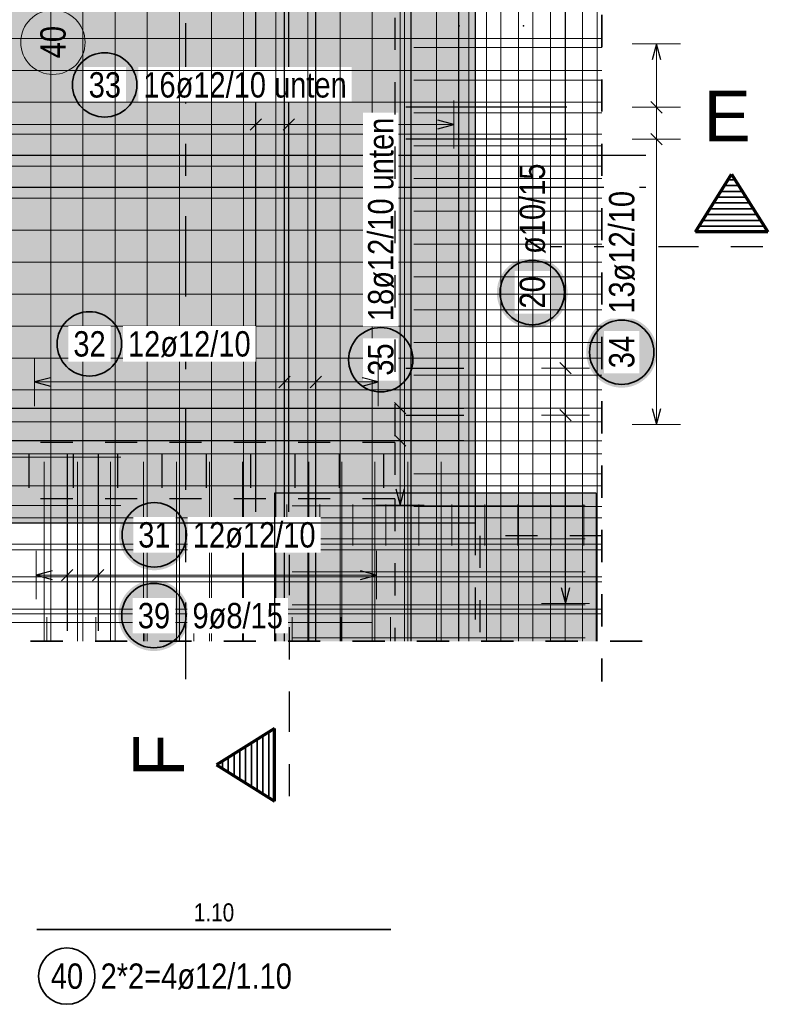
# Model space of a CAD drawing. Header units: millimetres. Extents: x -2.7 to 34.1, y -3.5 to 21.
# Tile 54 of 62: x 17.6 to 20, y 5.9 to 9. Entities that reach past the tile are written whole.
import ezdxf

# ---------------------------------------------------------------- set-up
doc = ezdxf.new("R2010")
doc.units = ezdxf.units.MM
for name, pattern in [('DASHDOT', [1, 0.5, -0.25, 0, -0.25]), ('DASHDOTX2', [2, 1, -0.5, 0, -0.5]), ('HIDDEN', [0.375, 0.25, -0.125])]:
    doc.linetypes.add(name, pattern=pattern)
doc.layers.add('Nplo Bewehrung', color=7, linetype='Continuous', lineweight=20)
doc.layers.add('Schnittlinien', color=7, linetype='Continuous', lineweight=20)
doc.styles.add('Arial', font='arial.ttf')
doc.styles.add('Arial Narrow', font='ARIALN.TTF')

msp = doc.modelspace()

# ---------------------------------------------------------------- hatches: boundary and pattern name
at = {"lineweight": 25, "true_color": 0xcef2bf}
msp.add_hatch(color=254, dxfattribs=at).paths.add_polyline_path([(19.025822, 9.249707), (19.025822, 7.429707), (17.355821, 7.429707), (17.355821, 9.249707)])
at = {"lineweight": 25, "true_color": 0xffffff}
for points in [[(17.984774, 8.791337), (17.984707, 8.795176), (17.984506, 8.79901), (17.984172, 8.802835), (17.983704, 8.806646), (17.983103, 8.810438), (17.982371, 8.814207), (17.981507, 8.817949), (17.980513, 8.821657), (17.979391, 8.825329), (17.978141, 8.828959), (17.976765, 8.832544), (17.975264, 8.836078), (17.973642, 8.839558), (17.971899, 8.842979), (17.970037, 8.846337), (17.96806, 8.849628), (17.965969, 8.852848), (17.963766, 8.855994), (17.961456, 8.85906), (17.959039, 8.862044), (17.95652, 8.864942), (17.953902, 8.86775), (17.951187, 8.870465), (17.948379, 8.873083), (17.945481, 8.875602), (17.942497, 8.878018), (17.939431, 8.880329), (17.936286, 8.882531), (17.933066, 8.884622), (17.929774, 8.8866), (17.926416, 8.888461), (17.922995, 8.890205), (17.919515, 8.891827), (17.915981, 8.893327), (17.912397, 8.894703), (17.908766, 8.895953), (17.905095, 8.897076), (17.901386, 8.89807), (17.897645, 8.898933), (17.893876, 8.899666), (17.890083, 8.900267), (17.886273, 8.900735), (17.882448, 8.901069), (17.878613, 8.90127), (17.874774, 8.901337), (17.870935, 8.90127), (17.867101, 8.901069), (17.863276, 8.900735), (17.859465, 8.900267), (17.855673, 8.899666), (17.851904, 8.898933), (17.848163, 8.89807), (17.844454, 8.897076), (17.840783, 8.895953), (17.837152, 8.894703), (17.833568, 8.893327), (17.830033, 8.891827), (17.826554, 8.890205), (17.823133, 8.888461), (17.819774, 8.8866), (17.816483, 8.884622), (17.813263, 8.882531), (17.810118, 8.880329), (17.807052, 8.878018), (17.804068, 8.875602), (17.80117, 8.873083), (17.798362, 8.870465), (17.795647, 8.86775), (17.793029, 8.864942), (17.79051, 8.862044), (17.788093, 8.85906), (17.785783, 8.855994), (17.78358, 8.852848), (17.781489, 8.849628), (17.779512, 8.846337), (17.77765, 8.842979), (17.775907, 8.839558), (17.774284, 8.836078), (17.772784, 8.832544), (17.771408, 8.828959), (17.770158, 8.825329), (17.769036, 8.821657), (17.768042, 8.817949), (17.767178, 8.814207), (17.766446, 8.810438), (17.765845, 8.806646), (17.765377, 8.802835), (17.765042, 8.79901), (17.764841, 8.795176), (17.764774, 8.791337), (17.764841, 8.787498), (17.765042, 8.783664), (17.765377, 8.779839), (17.765845, 8.776028), (17.766446, 8.772236), (17.767178, 8.768467), (17.768042, 8.764726), (17.769036, 8.761017), (17.770158, 8.757345), (17.771408, 8.753715), (17.772784, 8.75013), (17.774284, 8.746596), (17.775907, 8.743116), (17.77765, 8.739695), (17.779512, 8.736337), (17.781489, 8.733046), (17.78358, 8.729826), (17.785783, 8.726681), (17.788093, 8.723614), (17.79051, 8.720631), (17.793029, 8.717733), (17.795647, 8.714925), (17.798362, 8.71221), (17.80117, 8.709591), (17.804068, 8.707072), (17.807052, 8.704656), (17.810118, 8.702345), (17.813263, 8.700143), (17.816483, 8.698052), (17.819774, 8.696074), (17.823133, 8.694213), (17.826554, 8.69247), (17.830033, 8.690847), (17.833568, 8.689347), (17.837152, 8.687971), (17.840783, 8.686721), (17.844454, 8.685598), (17.848163, 8.684605), (17.851904, 8.683741), (17.855673, 8.683008), (17.859465, 8.682408), (17.863276, 8.68194), (17.867101, 8.681605), (17.870935, 8.681404), (17.874774, 8.681337), (17.878613, 8.681404), (17.882448, 8.681605), (17.886273, 8.68194), (17.890083, 8.682408), (17.893876, 8.683008), (17.897645, 8.683741), (17.901386, 8.684605), (17.905095, 8.685598), (17.908766, 8.686721), (17.912397, 8.687971), (17.915981, 8.689347), (17.919515, 8.690847), (17.922995, 8.69247), (17.926416, 8.694213), (17.929774, 8.696074), (17.933066, 8.698052), (17.936286, 8.700143), (17.939431, 8.702345), (17.942497, 8.704656), (17.945481, 8.707072), (17.948379, 8.709591), (17.951187, 8.71221), (17.953902, 8.714925), (17.95652, 8.717733), (17.959039, 8.720631), (17.961456, 8.723614), (17.963766, 8.726681), (17.965969, 8.729826), (17.96806, 8.733046), (17.970037, 8.736337), (17.971899, 8.739695), (17.973642, 8.743116), (17.975264, 8.746596), (17.976765, 8.75013), (17.978141, 8.753715), (17.979391, 8.757345), (17.980513, 8.761017), (17.981507, 8.764726), (17.982371, 8.768467), (17.983103, 8.772236), (17.983704, 8.776028), (17.984172, 8.779839), (17.984506, 8.783664)], [(19.313239, 8.146035), (19.313172, 8.149874), (19.312971, 8.153708), (19.312636, 8.157533), (19.312168, 8.161344), (19.311567, 8.165136), (19.310835, 8.168905), (19.309971, 8.172646), (19.308977, 8.176355), (19.307855, 8.180027), (19.306605, 8.183657), (19.305229, 8.187241), (19.303729, 8.190776), (19.302106, 8.194255), (19.300363, 8.197677), (19.298501, 8.201035), (19.296524, 8.204326), (19.294433, 8.207546), (19.29223, 8.210691), (19.28992, 8.213757), (19.287503, 8.216741), (19.284984, 8.219639), (19.282366, 8.222447), (19.279651, 8.225162), (19.276843, 8.227781), (19.273945, 8.2303), (19.270961, 8.232716), (19.267895, 8.235027), (19.26475, 8.237229), (19.26153, 8.23932), (19.258239, 8.241297), (19.25488, 8.243159), (19.251459, 8.244902), (19.24798, 8.246525), (19.244445, 8.248025), (19.240861, 8.249401), (19.23723, 8.250651), (19.233559, 8.251773), (19.22985, 8.252767), (19.226109, 8.253631), (19.22234, 8.254363), (19.218548, 8.254964), (19.214737, 8.255432), (19.210912, 8.255767), (19.207077, 8.255968), (19.203239, 8.256035), (19.1994, 8.255968), (19.195565, 8.255767), (19.19174, 8.255432), (19.187929, 8.254964), (19.184137, 8.254363), (19.180368, 8.253631), (19.176627, 8.252767), (19.172918, 8.251773), (19.169247, 8.250651), (19.165616, 8.249401), (19.162032, 8.248025), (19.158498, 8.246525), (19.155018, 8.244902), (19.151597, 8.243159), (19.148239, 8.241297), (19.144947, 8.23932), (19.141727, 8.237229), (19.138582, 8.235027), (19.135516, 8.232716), (19.132532, 8.2303), (19.129634, 8.227781), (19.126826, 8.225162), (19.124111, 8.222447), (19.121493, 8.219639), (19.118974, 8.216741), (19.116557, 8.213757), (19.114247, 8.210691), (19.112044, 8.207546), (19.109953, 8.204326), (19.107976, 8.201035), (19.106114, 8.197677), (19.104371, 8.194255), (19.102749, 8.190776), (19.101248, 8.187241), (19.099872, 8.183657), (19.098622, 8.180027), (19.0975, 8.176355), (19.096506, 8.172646), (19.095642, 8.168905), (19.09491, 8.165136), (19.094309, 8.161344), (19.093841, 8.157533), (19.093506, 8.153708), (19.093306, 8.149874), (19.093239, 8.146035), (19.093306, 8.142196), (19.093506, 8.138361), (19.093841, 8.134537), (19.094309, 8.130726), (19.09491, 8.126933), (19.095642, 8.123164), (19.096506, 8.119423), (19.0975, 8.115715), (19.098622, 8.112043), (19.099872, 8.108412), (19.101248, 8.104828), (19.102749, 8.101294), (19.104371, 8.097814), (19.106114, 8.094393), (19.107976, 8.091035), (19.109953, 8.087744), (19.112044, 8.084523), (19.114247, 8.081378), (19.116557, 8.078312), (19.118974, 8.075328), (19.121493, 8.07243), (19.124111, 8.069622), (19.126826, 8.066907), (19.129634, 8.064289), (19.132532, 8.06177), (19.135516, 8.059353), (19.138582, 8.057043), (19.141727, 8.054841), (19.144947, 8.052749), (19.148239, 8.050772), (19.151597, 8.04891), (19.155018, 8.047167), (19.158498, 8.045545), (19.162032, 8.044044), (19.165616, 8.042668), (19.169247, 8.041418), (19.172918, 8.040296), (19.176627, 8.039302), (19.180368, 8.038438), (19.184137, 8.037706), (19.187929, 8.037105), (19.19174, 8.036637), (19.195565, 8.036303), (19.1994, 8.036102), (19.203239, 8.036035), (19.207077, 8.036102), (19.210912, 8.036303), (19.214737, 8.036637), (19.218548, 8.037105), (19.22234, 8.037706), (19.226109, 8.038438), (19.22985, 8.039302), (19.233559, 8.040296), (19.23723, 8.041418), (19.240861, 8.042668), (19.244445, 8.044044), (19.24798, 8.045545), (19.251459, 8.047167), (19.25488, 8.04891), (19.258239, 8.050772), (19.26153, 8.052749), (19.26475, 8.054841), (19.267895, 8.057043), (19.270961, 8.059353), (19.273945, 8.06177), (19.276843, 8.064289), (19.279651, 8.066907), (19.282366, 8.069622), (19.284984, 8.07243), (19.287503, 8.075328), (19.28992, 8.078312), (19.29223, 8.081378), (19.294433, 8.084523), (19.296524, 8.087744), (19.298501, 8.091035), (19.300363, 8.094393), (19.302106, 8.097814), (19.303729, 8.101294), (19.305229, 8.104828), (19.306605, 8.108412), (19.307855, 8.112043), (19.308977, 8.115715), (19.309971, 8.119423), (19.310835, 8.123164), (19.311567, 8.126933), (19.312168, 8.130726), (19.312636, 8.134537), (19.312971, 8.138361)], [(17.937126, 7.986589), (17.937059, 7.990428), (17.936858, 7.994262), (17.936523, 7.998087), (17.936055, 8.001898), (17.935454, 8.00569), (17.934722, 8.009459), (17.933858, 8.0132), (17.932864, 8.016909), (17.931742, 8.020581), (17.930492, 8.024211), (17.929116, 8.027796), (17.927616, 8.03133), (17.925993, 8.03481), (17.92425, 8.038231), (17.922388, 8.041589), (17.920411, 8.04488), (17.91832, 8.0481), (17.916117, 8.051245), (17.913807, 8.054312), (17.91139, 8.057296), (17.908872, 8.060193), (17.906253, 8.063001), (17.903538, 8.065716), (17.90073, 8.068335), (17.897832, 8.070854), (17.894848, 8.07327), (17.891782, 8.075581), (17.888637, 8.077783), (17.885417, 8.079874), (17.882126, 8.081852), (17.878767, 8.083713), (17.875346, 8.085456), (17.871867, 8.087079), (17.868332, 8.088579), (17.864748, 8.089955), (17.861117, 8.091205), (17.857446, 8.092328), (17.853737, 8.093322), (17.849996, 8.094185), (17.846227, 8.094918), (17.842435, 8.095519), (17.838624, 8.095986), (17.834799, 8.096321), (17.830965, 8.096522), (17.827126, 8.096589), (17.823287, 8.096522), (17.819452, 8.096321), (17.815627, 8.095986), (17.811817, 8.095519), (17.808024, 8.094918), (17.804255, 8.094185), (17.800514, 8.093322), (17.796805, 8.092328), (17.793134, 8.091205), (17.789503, 8.089955), (17.785919, 8.088579), (17.782385, 8.087079), (17.778905, 8.085456), (17.775484, 8.083713), (17.772126, 8.081852), (17.768834, 8.079874), (17.765614, 8.077783), (17.762469, 8.075581), (17.759403, 8.07327), (17.756419, 8.070854), (17.753521, 8.068335), (17.750713, 8.065716), (17.747998, 8.063001), (17.74538, 8.060193), (17.742861, 8.057296), (17.740444, 8.054312), (17.738134, 8.051245), (17.735931, 8.0481), (17.73384, 8.04488), (17.731863, 8.041589), (17.730001, 8.038231), (17.728258, 8.03481), (17.726636, 8.03133), (17.725135, 8.027796), (17.723759, 8.024211), (17.722509, 8.020581), (17.721387, 8.016909), (17.720393, 8.0132), (17.719529, 8.009459), (17.718797, 8.00569), (17.718196, 8.001898), (17.717728, 7.998087), (17.717394, 7.994262), (17.717193, 7.990428), (17.717126, 7.986589), (17.717193, 7.98275), (17.717394, 7.978916), (17.717728, 7.975091), (17.718196, 7.97128), (17.718797, 7.967488), (17.719529, 7.963719), (17.720393, 7.959978), (17.721387, 7.956269), (17.722509, 7.952597), (17.723759, 7.948967), (17.725135, 7.945382), (17.726636, 7.941848), (17.728258, 7.938368), (17.730001, 7.934947), (17.731863, 7.931589), (17.73384, 7.928298), (17.735931, 7.925078), (17.738134, 7.921933), (17.740444, 7.918866), (17.742861, 7.915882), (17.74538, 7.912985), (17.747998, 7.910177), (17.750713, 7.907462), (17.753521, 7.904843), (17.756419, 7.902324), (17.759403, 7.899908), (17.762469, 7.897597), (17.765614, 7.895395), (17.768834, 7.893304), (17.772126, 7.891326), (17.775484, 7.889465), (17.778905, 7.887722), (17.782385, 7.886099), (17.785919, 7.884599), (17.789503, 7.883223), (17.793134, 7.881973), (17.796805, 7.88085), (17.800514, 7.879857), (17.804255, 7.878993), (17.808024, 7.87826), (17.811817, 7.87766), (17.815627, 7.877192), (17.819452, 7.876857), (17.823287, 7.876656), (17.827126, 7.876589), (17.830965, 7.876656), (17.834799, 7.876857), (17.838624, 7.877192), (17.842435, 7.87766), (17.846227, 7.87826), (17.849996, 7.878993), (17.853737, 7.879857), (17.857446, 7.88085), (17.861117, 7.881973), (17.864748, 7.883223), (17.868332, 7.884599), (17.871867, 7.886099), (17.875346, 7.887722), (17.878767, 7.889465), (17.882126, 7.891326), (17.885417, 7.893304), (17.888637, 7.895395), (17.891782, 7.897597), (17.894848, 7.899908), (17.897832, 7.902324), (17.90073, 7.904843), (17.903538, 7.907462), (17.906253, 7.910177), (17.908872, 7.912985), (17.91139, 7.915882), (17.913807, 7.918866), (17.916117, 7.921933), (17.91832, 7.925078), (17.920411, 7.928298), (17.922388, 7.931589), (17.92425, 7.934947), (17.925993, 7.938368), (17.927616, 7.941848), (17.929116, 7.945382), (17.930492, 7.948967), (17.931742, 7.952597), (17.932864, 7.956269), (17.933858, 7.959978), (17.934722, 7.963719), (17.935454, 7.967488), (17.936055, 7.97128), (17.936523, 7.975091), (17.936858, 7.978916)], [(18.842498, 7.937296), (18.842431, 7.941135), (18.84223, 7.94497), (18.841895, 7.948795), (18.841427, 7.952605), (18.840827, 7.956398), (18.840094, 7.960167), (18.83923, 7.963908), (18.838237, 7.967617), (18.837114, 7.971288), (18.835864, 7.974919), (18.834488, 7.978503), (18.832988, 7.982037), (18.831365, 7.985517), (18.829622, 7.988938), (18.827761, 7.992296), (18.825783, 7.995588), (18.823692, 7.998808), (18.82149, 8.001953), (18.819179, 8.005019), (18.816763, 8.008003), (18.814244, 8.010901), (18.811625, 8.013709), (18.80891, 8.016424), (18.806102, 8.019042), (18.803204, 8.021561), (18.800221, 8.023978), (18.797154, 8.026288), (18.794009, 8.028491), (18.790789, 8.030582), (18.787498, 8.032559), (18.78414, 8.034421), (18.780719, 8.036164), (18.777239, 8.037786), (18.773705, 8.039287), (18.77012, 8.040663), (18.76649, 8.041913), (18.762818, 8.043035), (18.759109, 8.044029), (18.755368, 8.044893), (18.751599, 8.045625), (18.747807, 8.046226), (18.743996, 8.046694), (18.740171, 8.047028), (18.736337, 8.047229), (18.732498, 8.047296), (18.728659, 8.047229), (18.724825, 8.047028), (18.721, 8.046694), (18.717189, 8.046226), (18.713397, 8.045625), (18.709628, 8.044893), (18.705886, 8.044029), (18.702178, 8.043035), (18.698506, 8.041913), (18.694876, 8.040663), (18.691291, 8.039287), (18.687757, 8.037786), (18.684277, 8.036164), (18.680856, 8.034421), (18.677498, 8.032559), (18.674207, 8.030582), (18.670987, 8.028491), (18.667841, 8.026288), (18.664775, 8.023978), (18.661791, 8.021561), (18.658893, 8.019042), (18.656085, 8.016424), (18.65337, 8.013709), (18.650752, 8.010901), (18.648233, 8.008003), (18.645817, 8.005019), (18.643506, 8.001953), (18.641304, 7.998808), (18.639213, 7.995588), (18.637235, 7.992296), (18.635374, 7.988938), (18.63363, 7.985517), (18.632008, 7.982037), (18.630508, 7.978503), (18.629132, 7.974919), (18.627882, 7.971288), (18.626759, 7.967617), (18.625765, 7.963908), (18.624902, 7.960167), (18.624169, 7.956398), (18.623568, 7.952605), (18.6231, 7.948795), (18.622766, 7.94497), (18.622565, 7.941135), (18.622498, 7.937296), (18.622565, 7.933457), (18.622766, 7.929623), (18.6231, 7.925798), (18.623568, 7.921987), (18.624169, 7.918195), (18.624902, 7.914426), (18.625765, 7.910685), (18.626759, 7.906976), (18.627882, 7.903305), (18.629132, 7.899674), (18.630508, 7.89609), (18.632008, 7.892555), (18.63363, 7.889076), (18.635374, 7.885655), (18.637235, 7.882296), (18.639213, 7.879005), (18.641304, 7.875785), (18.643506, 7.87264), (18.645817, 7.869574), (18.648233, 7.86659), (18.650752, 7.863692), (18.65337, 7.860884), (18.656085, 7.858169), (18.658893, 7.85555), (18.661791, 7.853032), (18.664775, 7.850615), (18.667841, 7.848305), (18.670987, 7.846102), (18.674207, 7.844011), (18.677498, 7.842034), (18.680856, 7.840172), (18.684277, 7.838429), (18.687757, 7.836806), (18.691291, 7.835306), (18.694876, 7.83393), (18.698506, 7.83268), (18.702178, 7.831558), (18.705886, 7.830564), (18.709628, 7.8297), (18.713397, 7.828968), (18.717189, 7.828367), (18.721, 7.827899), (18.724825, 7.827564), (18.728659, 7.827363), (18.732498, 7.827296), (18.736337, 7.827363), (18.740171, 7.827564), (18.743996, 7.827899), (18.747807, 7.828367), (18.751599, 7.828968), (18.755368, 7.8297), (18.759109, 7.830564), (18.762818, 7.831558), (18.76649, 7.83268), (18.77012, 7.83393), (18.773705, 7.835306), (18.777239, 7.836806), (18.780719, 7.838429), (18.78414, 7.840172), (18.787498, 7.842034), (18.790789, 7.844011), (18.794009, 7.846102), (18.797154, 7.848305), (18.800221, 7.850615), (18.803204, 7.853032), (18.806102, 7.85555), (18.80891, 7.858169), (18.811625, 7.860884), (18.814244, 7.863692), (18.816763, 7.86659), (18.819179, 7.869574), (18.82149, 7.87264), (18.823692, 7.875785), (18.825783, 7.879005), (18.827761, 7.882296), (18.829622, 7.885655), (18.831365, 7.889076), (18.832988, 7.892555), (18.834488, 7.89609), (18.835864, 7.899674), (18.837114, 7.903305), (18.838237, 7.906976), (18.83923, 7.910685), (18.840094, 7.914426), (18.840827, 7.918195), (18.841427, 7.921987), (18.841895, 7.925798), (18.84223, 7.929623)], [(19.591129, 7.960512), (19.591062, 7.964351), (19.590861, 7.968186), (19.590527, 7.972011), (19.590059, 7.975821), (19.589458, 7.979614), (19.588725, 7.983383), (19.587862, 7.987124), (19.586868, 7.990833), (19.585745, 7.994504), (19.584495, 7.998135), (19.583119, 8.001719), (19.581619, 8.005253), (19.579997, 8.008733), (19.578253, 8.012154), (19.576392, 8.015512), (19.574415, 8.018804), (19.572323, 8.022024), (19.570121, 8.025169), (19.56781, 8.028235), (19.565394, 8.031219), (19.562875, 8.034117), (19.560257, 8.036925), (19.557542, 8.03964), (19.554734, 8.042258), (19.551836, 8.044777), (19.548852, 8.047194), (19.545786, 8.049504), (19.54264, 8.051707), (19.53942, 8.053798), (19.536129, 8.055775), (19.532771, 8.057637), (19.52935, 8.05938), (19.52587, 8.061002), (19.522336, 8.062503), (19.518751, 8.063879), (19.515121, 8.065129), (19.511449, 8.066251), (19.507741, 8.067245), (19.504, 8.068109), (19.500231, 8.068841), (19.496438, 8.069442), (19.492627, 8.06991), (19.488802, 8.070244), (19.484968, 8.070445), (19.481129, 8.070512), (19.47729, 8.070445), (19.473456, 8.070244), (19.469631, 8.06991), (19.46582, 8.069442), (19.462028, 8.068841), (19.458259, 8.068109), (19.454518, 8.067245), (19.450809, 8.066251), (19.447137, 8.065129), (19.443507, 8.063879), (19.439923, 8.062503), (19.436388, 8.061002), (19.432908, 8.05938), (19.429487, 8.057637), (19.426129, 8.055775), (19.422838, 8.053798), (19.419618, 8.051707), (19.416473, 8.049504), (19.413407, 8.047194), (19.410423, 8.044777), (19.407525, 8.042258), (19.404717, 8.03964), (19.402002, 8.036925), (19.399383, 8.034117), (19.396864, 8.031219), (19.394448, 8.028235), (19.392137, 8.025169), (19.389935, 8.022024), (19.387844, 8.018804), (19.385866, 8.015512), (19.384005, 8.012154), (19.382262, 8.008733), (19.380639, 8.005253), (19.379139, 8.001719), (19.377763, 7.998135), (19.376513, 7.994504), (19.37539, 7.990833), (19.374397, 7.987124), (19.373533, 7.983383), (19.3728, 7.979614), (19.3722, 7.975821), (19.371732, 7.972011), (19.371397, 7.968186), (19.371196, 7.964351), (19.371129, 7.960512), (19.371196, 7.956673), (19.371397, 7.952839), (19.371732, 7.949014), (19.3722, 7.945203), (19.3728, 7.941411), (19.373533, 7.937642), (19.374397, 7.933901), (19.37539, 7.930192), (19.376513, 7.926521), (19.377763, 7.92289), (19.379139, 7.919306), (19.380639, 7.915771), (19.382262, 7.912292), (19.384005, 7.908871), (19.385866, 7.905512), (19.387844, 7.902221), (19.389935, 7.899001), (19.392137, 7.895856), (19.394448, 7.89279), (19.396864, 7.889806), (19.399383, 7.886908), (19.402002, 7.8841), (19.404717, 7.881385), (19.407525, 7.878767), (19.410423, 7.876248), (19.413407, 7.873831), (19.416473, 7.871521), (19.419618, 7.869318), (19.422838, 7.867227), (19.426129, 7.86525), (19.429487, 7.863388), (19.432908, 7.861645), (19.436388, 7.860022), (19.439923, 7.858522), (19.443507, 7.857146), (19.447137, 7.855896), (19.450809, 7.854774), (19.454518, 7.85378), (19.458259, 7.852916), (19.462028, 7.852184), (19.46582, 7.851583), (19.469631, 7.851115), (19.473456, 7.85078), (19.47729, 7.850579), (19.481129, 7.850512), (19.484968, 7.850579), (19.488802, 7.85078), (19.492627, 7.851115), (19.496438, 7.851583), (19.500231, 7.852184), (19.504, 7.852916), (19.507741, 7.85378), (19.511449, 7.854774), (19.515121, 7.855896), (19.518751, 7.857146), (19.522336, 7.858522), (19.52587, 7.860022), (19.52935, 7.861645), (19.532771, 7.863388), (19.536129, 7.86525), (19.53942, 7.867227), (19.54264, 7.869318), (19.545786, 7.871521), (19.548852, 7.873831), (19.551836, 7.876248), (19.554734, 7.878767), (19.557542, 7.881385), (19.560257, 7.8841), (19.562875, 7.886908), (19.565394, 7.889806), (19.56781, 7.89279), (19.570121, 7.895856), (19.572323, 7.899001), (19.574415, 7.902221), (19.576392, 7.905512), (19.578253, 7.908871), (19.579997, 7.912292), (19.581619, 7.915771), (19.583119, 7.919306), (19.584495, 7.92289), (19.585745, 7.926521), (19.586868, 7.930192), (19.587862, 7.933901), (19.588725, 7.937642), (19.589458, 7.941411), (19.590059, 7.945203), (19.590527, 7.949014), (19.590861, 7.952839)], [(18.138834, 7.393144), (18.138767, 7.396983), (18.138566, 7.400817), (18.138232, 7.404642), (18.137764, 7.408453), (18.137163, 7.412245), (18.136431, 7.416014), (18.135567, 7.419755), (18.134573, 7.423464), (18.133451, 7.427136), (18.1322, 7.430766), (18.130825, 7.434351), (18.129324, 7.437885), (18.127702, 7.441365), (18.125959, 7.444786), (18.124097, 7.448144), (18.12212, 7.451435), (18.120028, 7.454655), (18.117826, 7.4578), (18.115515, 7.460867), (18.113099, 7.463851), (18.11058, 7.466748), (18.107962, 7.469556), (18.105247, 7.472271), (18.102439, 7.47489), (18.099541, 7.477409), (18.096557, 7.479825), (18.093491, 7.482136), (18.090346, 7.484338), (18.087125, 7.486429), (18.083834, 7.488407), (18.080476, 7.490268), (18.077055, 7.492011), (18.073575, 7.493634), (18.070041, 7.495134), (18.066457, 7.49651), (18.062826, 7.49776), (18.059154, 7.498883), (18.055446, 7.499877), (18.051705, 7.50074), (18.047936, 7.501473), (18.044143, 7.502073), (18.040332, 7.502541), (18.036508, 7.502876), (18.032673, 7.503077), (18.028834, 7.503144), (18.024995, 7.503077), (18.021161, 7.502876), (18.017336, 7.502541), (18.013525, 7.502073), (18.009733, 7.501473), (18.005964, 7.50074), (18.002223, 7.499877), (17.998514, 7.498883), (17.994842, 7.49776), (17.991212, 7.49651), (17.987628, 7.495134), (17.984093, 7.493634), (17.980613, 7.492011), (17.977192, 7.490268), (17.973834, 7.488407), (17.970543, 7.486429), (17.967323, 7.484338), (17.964178, 7.482136), (17.961112, 7.479825), (17.958128, 7.477409), (17.95523, 7.47489), (17.952422, 7.472271), (17.949707, 7.469556), (17.947088, 7.466748), (17.944569, 7.463851), (17.942153, 7.460867), (17.939842, 7.4578), (17.93764, 7.454655), (17.935549, 7.451435), (17.933572, 7.448144), (17.93171, 7.444786), (17.929967, 7.441365), (17.928344, 7.437885), (17.926844, 7.434351), (17.925468, 7.430766), (17.924218, 7.427136), (17.923096, 7.423464), (17.922102, 7.419755), (17.921238, 7.416014), (17.920505, 7.412245), (17.919905, 7.408453), (17.919437, 7.404642), (17.919102, 7.400817), (17.918901, 7.396983), (17.918834, 7.393144), (17.918901, 7.389305), (17.919102, 7.385471), (17.919437, 7.381646), (17.919905, 7.377835), (17.920505, 7.374043), (17.921238, 7.370274), (17.922102, 7.366533), (17.923096, 7.362824), (17.924218, 7.359152), (17.925468, 7.355522), (17.926844, 7.351937), (17.928344, 7.348403), (17.929967, 7.344923), (17.93171, 7.341502), (17.933572, 7.338144), (17.935549, 7.334853), (17.93764, 7.331633), (17.939842, 7.328488), (17.942153, 7.325421), (17.944569, 7.322437), (17.947088, 7.31954), (17.949707, 7.316732), (17.952422, 7.314017), (17.95523, 7.311398), (17.958128, 7.308879), (17.961112, 7.306463), (17.964178, 7.304152), (17.967323, 7.30195), (17.970543, 7.299859), (17.973834, 7.297881), (17.977192, 7.29602), (17.980613, 7.294277), (17.984093, 7.292654), (17.987628, 7.291154), (17.991212, 7.289778), (17.994842, 7.288528), (17.998514, 7.287405), (18.002223, 7.286411), (18.005964, 7.285548), (18.009733, 7.284815), (18.013525, 7.284214), (18.017336, 7.283747), (18.021161, 7.283412), (18.024995, 7.283211), (18.028834, 7.283144), (18.032673, 7.283211), (18.036508, 7.283412), (18.040332, 7.283747), (18.044143, 7.284214), (18.047936, 7.284815), (18.051705, 7.285548), (18.055446, 7.286411), (18.059154, 7.287405), (18.062826, 7.288528), (18.066457, 7.289778), (18.070041, 7.291154), (18.073575, 7.292654), (18.077055, 7.294277), (18.080476, 7.29602), (18.083834, 7.297881), (18.087125, 7.299859), (18.090346, 7.30195), (18.093491, 7.304152), (18.096557, 7.306463), (18.099541, 7.308879), (18.102439, 7.311398), (18.105247, 7.314017), (18.107962, 7.316732), (18.11058, 7.31954), (18.113099, 7.322437), (18.115515, 7.325421), (18.117826, 7.328488), (18.120028, 7.331633), (18.12212, 7.334853), (18.124097, 7.338144), (18.125959, 7.341502), (18.127702, 7.344923), (18.129324, 7.348403), (18.130825, 7.351937), (18.1322, 7.355522), (18.133451, 7.359152), (18.134573, 7.362824), (18.135567, 7.366533), (18.136431, 7.370274), (18.137163, 7.374043), (18.137764, 7.377835), (18.138232, 7.381646), (18.138566, 7.385471)], [(18.137601, 7.14218), (18.137534, 7.146019), (18.137333, 7.149853), (18.136998, 7.153678), (18.13653, 7.157489), (18.135929, 7.161281), (18.135197, 7.16505), (18.134333, 7.168791), (18.133339, 7.1725), (18.132217, 7.176172), (18.130967, 7.179802), (18.129591, 7.183386), (18.128091, 7.186921), (18.126468, 7.190401), (18.124725, 7.193822), (18.122863, 7.19718), (18.120886, 7.200471), (18.118795, 7.203691), (18.116592, 7.206836), (18.114282, 7.209902), (18.111865, 7.212886), (18.109347, 7.215784), (18.106728, 7.218592), (18.104013, 7.221307), (18.101205, 7.223926), (18.098307, 7.226445), (18.095323, 7.228861), (18.092257, 7.231172), (18.089112, 7.233374), (18.085892, 7.235465), (18.082601, 7.237442), (18.079242, 7.239304), (18.075821, 7.241047), (18.072342, 7.24267), (18.068807, 7.24417), (18.065223, 7.245546), (18.061592, 7.246796), (18.057921, 7.247918), (18.054212, 7.248912), (18.050471, 7.249776), (18.046702, 7.250509), (18.04291, 7.251109), (18.039099, 7.251577), (18.035274, 7.251912), (18.03144, 7.252113), (18.027601, 7.25218), (18.023762, 7.252113), (18.019927, 7.251912), (18.016102, 7.251577), (18.012292, 7.251109), (18.008499, 7.250509), (18.00473, 7.249776), (18.000989, 7.248912), (17.99728, 7.247918), (17.993609, 7.246796), (17.989978, 7.245546), (17.986394, 7.24417), (17.98286, 7.24267), (17.97938, 7.241047), (17.975959, 7.239304), (17.972601, 7.237442), (17.969309, 7.235465), (17.966089, 7.233374), (17.962944, 7.231172), (17.959878, 7.228861), (17.956894, 7.226445), (17.953996, 7.223926), (17.951188, 7.221307), (17.948473, 7.218592), (17.945855, 7.215784), (17.943336, 7.212886), (17.940919, 7.209902), (17.938609, 7.206836), (17.936406, 7.203691), (17.934315, 7.200471), (17.932338, 7.19718), (17.930476, 7.193822), (17.928733, 7.190401), (17.927111, 7.186921), (17.92561, 7.183386), (17.924234, 7.179802), (17.922984, 7.176172), (17.921862, 7.1725), (17.920868, 7.168791), (17.920004, 7.16505), (17.919272, 7.161281), (17.918671, 7.157489), (17.918203, 7.153678), (17.917869, 7.149853), (17.917668, 7.146019), (17.917601, 7.14218), (17.917668, 7.138341), (17.917869, 7.134506), (17.918203, 7.130682), (17.918671, 7.126871), (17.919272, 7.123078), (17.920004, 7.119309), (17.920868, 7.115568), (17.921862, 7.11186), (17.922984, 7.108188), (17.924234, 7.104557), (17.92561, 7.100973), (17.927111, 7.097439), (17.928733, 7.093959), (17.930476, 7.090538), (17.932338, 7.08718), (17.934315, 7.083889), (17.936406, 7.080668), (17.938609, 7.077523), (17.940919, 7.074457), (17.943336, 7.071473), (17.945855, 7.068575), (17.948473, 7.065767), (17.951188, 7.063052), (17.953996, 7.060434), (17.956894, 7.057915), (17.959878, 7.055499), (17.962944, 7.053188), (17.966089, 7.050986), (17.969309, 7.048894), (17.972601, 7.046917), (17.975959, 7.045055), (17.97938, 7.043312), (17.98286, 7.04169), (17.986394, 7.040189), (17.989978, 7.038814), (17.993609, 7.037563), (17.99728, 7.036441), (18.000989, 7.035447), (18.00473, 7.034583), (18.008499, 7.033851), (18.012292, 7.03325), (18.016102, 7.032782), (18.019927, 7.032448), (18.023762, 7.032247), (18.027601, 7.03218), (18.03144, 7.032247), (18.035274, 7.032448), (18.039099, 7.032782), (18.04291, 7.03325), (18.046702, 7.033851), (18.050471, 7.034583), (18.054212, 7.035447), (18.057921, 7.036441), (18.061592, 7.037563), (18.065223, 7.038814), (18.068807, 7.040189), (18.072342, 7.04169), (18.075821, 7.043312), (18.079242, 7.045055), (18.082601, 7.046917), (18.085892, 7.048894), (18.089112, 7.050986), (18.092257, 7.053188), (18.095323, 7.055499), (18.098307, 7.057915), (18.101205, 7.060434), (18.104013, 7.063052), (18.106728, 7.065767), (18.109347, 7.068575), (18.111865, 7.071473), (18.114282, 7.074457), (18.116592, 7.077523), (18.118795, 7.080668), (18.120886, 7.083889), (18.122863, 7.08718), (18.124725, 7.090538), (18.126468, 7.093959), (18.128091, 7.097439), (18.129591, 7.100973), (18.130967, 7.104557), (18.132217, 7.108188), (18.133339, 7.11186), (18.134333, 7.115568), (18.135197, 7.119309), (18.135929, 7.123078), (18.13653, 7.126871), (18.136998, 7.130682), (18.137333, 7.134506)]]:
    msp.add_hatch(color=7, dxfattribs=at).paths.add_polyline_path(points)
at = {"lineweight": 25, "true_color": 0xd7ffd7}
msp.add_hatch(color=254, dxfattribs=at).paths.add_polyline_path([(19.402222, 7.062358), (18.402222, 7.062358), (18.402222, 7.52215), (19.402222, 7.52215)])

# ---------------------------------------------------------------- linework, layer by layer
at = {"color": 3, "linetype": 'DASHDOTX2', "lineweight": 25, "ltscale": 0.25}
msp.add_line((18.125865, 10.183435), (18.125865, 6.944349), dxfattribs=at)
at = {"color": 2, "linetype": 'HIDDEN', "lineweight": 35, "ltscale": 0.25}
for p, q in [((19.419807, 9.808435), (19.419807, 6.937358)), ((19.544807, 7.062358), (16.781994, 7.062358))]:
    msp.add_line(p, q, dxfattribs=at)
at = {"color": 3, "linetype": 'Continuous', "lineweight": 25}
for p, q in [((18.826822, 7.062358), (18.826822, 9.683435)), ((18.974822, 7.062358), (18.974822, 9.683435)), ((18.344621, 7.464707), (18.344621, 9.214707)), ((18.447154, 7.464707), (18.447154, 9.214707)), ((19.589052, 8.918707), (19.575654, 8.868707)), ((19.602449, 8.868707), (19.589052, 8.918707)), ((19.310822, 8.72154), (18.810822, 8.72154)), ((19.571374, 8.739218), (19.60673, 8.703863)), ((18.326943, 8.650466), (18.362298, 8.685822)), ((18.429476, 8.650466), (18.464832, 8.685822)), ((18.959821, 8.668144), (18.909821, 8.681541)), ((18.909821, 8.654747), (18.959821, 8.668144)), ((19.571374, 8.640635), (19.60673, 8.60528)), ((19.310822, 8.622957), (18.810822, 8.622957)), ((19.288763, 7.928681), (19.324118, 7.893326)), ((18.810822, 7.911003), (18.990822, 7.911003)), ((17.706822, 7.881541), (17.656822, 7.868144)), ((17.656822, 7.868144), (17.706822, 7.854747)), ((18.415872, 7.850466), (18.451227, 7.885822)), ((18.512962, 7.850466), (18.548318, 7.885822)), ((18.674822, 7.854747), (18.724822, 7.868144)), ((18.774913, 7.804798), (18.810268, 7.769442)), ((17.390821, 7.78712), (18.990822, 7.78712)), ((19.288763, 7.782438), (19.324118, 7.747083)), ((19.575654, 7.785708), (19.589052, 7.735708)), ((19.589052, 7.735708), (19.602449, 7.785708)), ((18.810822, 7.76476), (18.990822, 7.76476)), ((17.390821, 7.68665), (18.990822, 7.68665)), ((18.774913, 7.704327), (18.810268, 7.668972)), ((17.639821, 7.539702), (17.639821, 7.644702)), ((17.758004, 7.644707), (17.758004, 7.094707)), ((17.777571, 7.539702), (17.777571, 7.644702)), ((17.854185, 7.644707), (17.854185, 7.094707)), ((17.915321, 7.539702), (17.915321, 7.644702)), ((18.053071, 7.539702), (18.053071, 7.644702)), ((18.190821, 7.539702), (18.190821, 7.644702)), ((18.328571, 7.539702), (18.328571, 7.644702)), ((18.466321, 7.539702), (18.466321, 7.644702)), ((18.604071, 7.539702), (18.604071, 7.644702)), ((18.741821, 7.539702), (18.741821, 7.644702)), ((18.779193, 7.535709), (18.792591, 7.485709)), ((18.792591, 7.485709), (18.805988, 7.535709)), ((17.711822, 7.281541), (17.661822, 7.268144)), ((17.740326, 7.250466), (17.775681, 7.285822)), ((17.836508, 7.250466), (17.871863, 7.285822)), ((18.719822, 7.268144), (18.669822, 7.281541)), ((17.661822, 7.268144), (17.711822, 7.254747)), ((18.669822, 7.254747), (18.719822, 7.268144)), ((19.293043, 7.229788), (19.306441, 7.179788)), ((19.306441, 7.179788), (19.319838, 7.229788))]:
    msp.add_line(p, q, dxfattribs=at)
at = {"color": 5, "linetype": 'Continuous', "lineweight": 18}
for p, q in [((19.306441, 7.179788), (19.306441, 9.66592)), ((18.792591, 7.485709), (18.792591, 9.193707)), ((19.664052, 8.918707), (19.514052, 8.918707)), ((19.589052, 7.735708), (19.589052, 8.918707)), ((18.344621, 8.593144), (18.344621, 8.743144)), ((18.447154, 8.593144), (18.447154, 8.743144)), ((18.959821, 8.593144), (18.959821, 8.743144)), ((19.514052, 8.72154), (19.664052, 8.72154)), ((18.959821, 8.668144), (17.421821, 8.668144)), ((19.514052, 8.622957), (19.664052, 8.622957)), ((17.656822, 7.943144), (17.656822, 7.793144)), ((18.433549, 7.793144), (18.433549, 7.943144)), ((18.53064, 7.793144), (18.53064, 7.943144)), ((19.231441, 7.911003), (19.381441, 7.911003)), ((18.724822, 7.868144), (17.656822, 7.868144)), ((18.717591, 7.78712), (18.867591, 7.78712)), ((19.231441, 7.76476), (19.381441, 7.76476)), ((19.514052, 7.735708), (19.664052, 7.735708)), ((18.717591, 7.68665), (18.867591, 7.68665)), ((18.717591, 7.485709), (18.867591, 7.485709)), ((17.661822, 7.343144), (17.661822, 7.193144)), ((17.758004, 7.193144), (17.758004, 7.343144)), ((17.854185, 7.193144), (17.854185, 7.343144)), ((18.719822, 7.193144), (18.719822, 7.343144)), ((18.719822, 7.268144), (17.661822, 7.268144)), ((19.231441, 7.179788), (19.381441, 7.179788))]:
    msp.add_line(p, q, dxfattribs=at)
at = {"color": 1, "linetype": 'Continuous', "lineweight": 70}
for p, q in [((19.710101, 8.334342), (19.822601, 8.514342)), ((19.822601, 8.514342), (19.935101, 8.334342)), ((19.935101, 8.334342), (19.710101, 8.334342)), ((18.402673, 6.791019), (18.222673, 6.678519)), ((18.402673, 6.566019), (18.402673, 6.791019)), ((18.222673, 6.678519), (18.402673, 6.566019))]:
    msp.add_line(p, q, dxfattribs=at)
at = {"color": 2, "linetype": 'Continuous', "lineweight": 35}
for p, q in [((19.8001, 8.478341), (19.845101, 8.478341)), ((19.81135, 8.496342), (19.833851, 8.496342)), ((19.788851, 8.460342), (19.85635, 8.460342)), ((19.766351, 8.424342), (19.878851, 8.424342)), ((19.777601, 8.442341), (19.8676, 8.442341)), ((19.74385, 8.388341), (19.901351, 8.388341)), ((19.7551, 8.406342), (19.890101, 8.406342)), ((19.721351, 8.352341), (19.92385, 8.352341)), ((19.732601, 8.370342), (19.9126, 8.370342)), ((18.366671, 6.768519), (18.366671, 6.588519)), ((18.384672, 6.779769), (18.384672, 6.577269)), ((18.312672, 6.734769), (18.312672, 6.622269)), ((18.330672, 6.746019), (18.330672, 6.611019)), ((18.348672, 6.757269), (18.348672, 6.599769)), ((18.258672, 6.701019), (18.258672, 6.656019)), ((18.276671, 6.712269), (18.276671, 6.644769)), ((18.294672, 6.723519), (18.294672, 6.633519)), ((18.240672, 6.689769), (18.240672, 6.667269)), ((18.763637, 6.166858), (17.663635, 6.166858))]:
    msp.add_line(p, q, dxfattribs=at)
at = {"color": 3, "linetype": 'DASHDOT', "lineweight": 25, "ltscale": 0.25}
for p, q in [((19.1701, 8.289342), (19.9801, 8.289342)), ((18.447673, 7.331019), (18.447673, 6.521019))]:
    msp.add_line(p, q, dxfattribs=at)
at = {"color": 3, "linetype": 'HIDDEN', "lineweight": 25, "ltscale": 0.25}
for p, q in [((18.775822, 7.679707), (17.605821, 7.679707)), ((18.775822, 7.679707), (18.775822, 7.504707)), ((18.775822, 7.504702), (17.605821, 7.504702)), ((18.775822, 7.504707), (18.775822, 7.062358)), ((19.025822, 7.429707), (19.025822, 7.062358)), ((19.040822, 7.39034), (19.040822, 7.062358)), ((19.419807, 7.39034), (19.040822, 7.39034))]:
    msp.add_line(p, q, dxfattribs=at)
at = {"color": 9, "linetype": 'Continuous', "lineweight": 0}
for centre in [(18.975822, 8.974707), (19.175825, 8.974707)]:
    msp.add_circle(centre, 0.00111, dxfattribs=at)
at = {"color": 2, "linetype": 'Continuous', "lineweight": 35}
for centre, radius in [((17.874774, 8.791337), 0.1), ((19.203239, 8.146035), 0.1), ((17.827126, 7.986589), 0.1), ((19.481129, 7.960512), 0.1), ((18.732498, 7.937296), 0.1), ((18.028834, 7.393144), 0.1), ((18.027601, 7.14218), 0.1), ((17.757132, 6.021922), 0.0875)]:
    msp.add_circle(centre, radius, dxfattribs=at)
at = {"layer": 'Nplo Bewehrung', "color": 9, "linetype": 'Continuous', "lineweight": 0}
for p, q in [((17.707327, 7.062358), (17.707327, 9.683435)), ((17.807202, 7.062358), (17.807202, 9.683435)), ((18.805952, 7.062358), (18.805952, 9.683435)), ((18.826822, 7.062358), (18.826822, 9.683435)), ((18.905827, 7.062358), (18.905827, 9.683435)), ((18.974822, 7.062358), (18.974822, 9.683435)), ((19.005702, 7.062358), (19.005702, 9.683435)), ((19.061452, 7.062358), (19.061452, 9.683435)), ((19.105577, 7.062358), (19.105577, 9.683435)), ((19.305327, 7.062358), (19.305327, 9.683435)), ((19.359791, 7.062358), (19.359791, 9.683435)), ((19.405202, 7.062358), (19.405202, 9.683435)), ((16.906994, 8.935724), (19.419807, 8.935724)), ((18.835822, 8.907962), (19.419807, 8.907962)), ((18.835822, 8.806047), (19.419807, 8.806047)), ((18.835822, 8.704132), (19.419807, 8.704132)), ((16.906994, 8.637785), (19.419807, 8.637785)), ((16.906994, 8.240534), (19.419807, 8.240534)), ((16.906994, 8.041909), (19.419807, 8.041909)), ((18.835822, 7.990727), (19.419807, 7.990727)), ((16.906994, 7.942596), (19.419807, 7.942596)), ((18.835822, 7.888812), (19.419807, 7.888812)), ((16.906994, 7.843283), (19.419807, 7.843283)), ((18.835822, 7.786897), (19.419807, 7.786897)), ((16.906994, 7.743971), (19.419807, 7.743971)), ((18.835822, 7.684982), (19.419807, 7.684982)), ((16.906994, 7.644658), (19.419807, 7.644658)), ((16.906994, 7.634707), (17.925426, 7.634707)), ((17.687126, 7.062358), (17.687126, 7.619707)), ((17.789851, 7.062358), (17.789851, 7.619707)), ((17.892576, 7.062358), (17.892576, 7.619707)), ((17.9953, 7.062358), (17.9953, 7.619707)), ((18.098025, 7.062358), (18.098025, 7.619707)), ((18.200749, 7.062358), (18.200749, 7.619707)), ((18.303474, 7.062358), (18.303474, 7.619707)), ((18.406199, 7.062358), (18.406199, 7.619707)), ((18.508923, 7.062358), (18.508923, 7.619707)), ((18.611648, 7.062358), (18.611648, 7.619707)), ((18.714373, 7.062358), (18.714373, 7.619707)), ((18.817097, 7.062358), (18.817097, 7.619707)), ((18.919822, 7.062358), (18.919822, 7.619707)), ((18.835822, 7.583067), (19.419807, 7.583067)), ((16.906994, 7.545345), (19.419807, 7.545345)), ((16.906994, 7.484707), (17.925426, 7.484707)), ((18.441222, 7.359913), (18.441222, 7.48715)), ((18.457222, 7.48315), (19.367222, 7.48315)), ((18.543666, 7.359913), (18.543666, 7.48715)), ((18.646111, 7.359913), (18.646111, 7.48715)), ((18.748555, 7.359913), (18.748555, 7.48715)), ((18.835822, 7.481152), (19.419807, 7.481152)), ((18.850999, 7.359913), (18.850999, 7.48715)), ((18.953444, 7.359913), (18.953444, 7.48715)), ((19.055888, 7.359913), (19.055888, 7.48715)), ((19.158332, 7.359913), (19.158332, 7.48715)), ((19.260777, 7.359913), (19.260777, 7.48715)), ((19.363221, 7.359913), (19.363221, 7.48715)), ((16.906994, 7.446032), (19.419807, 7.446032)), ((18.457222, 7.380706), (19.367222, 7.380706)), ((16.906994, 7.363704), (19.419807, 7.363704)), ((16.906994, 7.34672), (19.419807, 7.34672)), ((16.906994, 7.26286), (19.419807, 7.26286)), ((18.457222, 7.278261), (19.367222, 7.278261)), ((16.906994, 7.247407), (19.419807, 7.247407)), ((16.906994, 7.162017), (19.419807, 7.162017)), ((18.457222, 7.175817), (19.367222, 7.175817)), ((16.906994, 7.148094), (19.419807, 7.148094)), ((17.694687, 7.062358), (17.694687, 7.136975)), ((17.847226, 7.062358), (17.847226, 7.136975)), ((17.999764, 7.062358), (17.999764, 7.136975)), ((18.152303, 7.062358), (18.152303, 7.136975)), ((18.304841, 7.062358), (18.304841, 7.136975)), ((18.45738, 7.062358), (18.45738, 7.136975)), ((18.609918, 7.062358), (18.609918, 7.136975)), ((18.762457, 7.062358), (18.762457, 7.136975)), ((16.906994, 7.120975), (18.706994, 7.120975)), ((18.457222, 7.073373), (19.367222, 7.073373))]:
    msp.add_line(p, q, dxfattribs=at)
at = {"layer": 'Schnittlinien', "color": 3, "linetype": 'Continuous', "lineweight": 25}
for p, q in [((19.025822, 9.249707), (19.025822, 7.429707)), ((19.402222, 7.52215), (18.402222, 7.52215)), ((19.402222, 7.52215), (19.402222, 7.062358))]:
    msp.add_line(p, q, dxfattribs=at)

# ---------------------------------------------------------------- texts
at = {"color": 1, "lineweight": 70, "style": 'Arial'}
msp.add_text('E', height=0.1575, dxfattribs=at).set_placement((19.735165, 8.615694))
msp.add_text('F', height=0.1575, rotation=90, dxfattribs=at).set_placement((18.12132, 6.639773))
at = {"color": 9, "lineweight": 0, "insert": (17.674721, 8.874006), "char_height": 0.07875, "attachment_point": 1, "rotation": 90, "line_spacing_factor": 0.9, "style": 'Arial Narrow'}
msp.add_mtext('40', dxfattribs=at)
at = {"color": 3, "lineweight": 25, "insert": (18.151761, 6.248108), "char_height": 0.05625, "attachment_point": 1, "line_spacing_factor": 0.9, "style": 'Arial Narrow'}
msp.add_mtext('1.10', dxfattribs=at)
at = {"color": 2, "lineweight": 35, "char_height": 0.07875, "attachment_point": 1, "line_spacing_factor": 0.9, "style": 'Arial Narrow'}
for s, insert in [('40', (17.707519, 6.061297)), ('2*2=4ø12/1.10', (17.862132, 6.061297))]:
    msp.add_mtext(s, dxfattribs=dict(at, insert=insert))

# ---------------------------------------------------------------- next in the draw order: texts
at = {"color": 2, "lineweight": 35, "char_height": 0.07875, "attachment_point": 1, "line_spacing_factor": 0.9, "style": 'Arial Narrow', "bg_fill": 3, "box_fill_scale": 1.2, "bg_fill_color": 256, "bg_fill_true_color": 13158600, "bg_fill_transparency": 0}
for s, insert in [('33', (17.825162, 8.830712)), ('16ø12/10 unten', (17.994774, 8.830712)), ('32', (17.777513, 8.025964))]:
    msp.add_mtext(s, dxfattribs=dict(at, insert=insert))
at = {"color": 2, "lineweight": 35, "char_height": 0.07875, "attachment_point": 1, "rotation": 90, "line_spacing_factor": 0.9, "style": 'Arial Narrow', "bg_fill": 3, "box_fill_scale": 1.2, "bg_fill_color": 256, "bg_fill_true_color": 13158600, "bg_fill_transparency": 0}
for s, insert in [('ø10/15', (19.163864, 8.266035)), ('20', (19.163864, 8.096422)), ('34', (19.441754, 7.9109))]:
    msp.add_mtext(s, dxfattribs=dict(at, insert=insert))

# ---------------------------------------------------------------- next in the draw order: linework, layer by layer
at = {"color": 3, "linetype": 'Continuous', "lineweight": 25}
for p, q in [((18.433549, 7.062358), (18.433549, 9.598959)), ((18.53064, 7.062358), (18.53064, 9.598959)), ((17.005821, 8.573032), (19.555821, 8.573032)), ((17.005821, 8.473752), (19.555821, 8.473752))]:
    msp.add_line(p, q, dxfattribs=at)
at = {"color": 9, "linetype": 'Continuous', "lineweight": 0}
msp.add_circle((17.714096, 8.923618), 0.1, dxfattribs=at)
at = {"layer": 'Nplo Bewehrung', "color": 9, "linetype": 'Continuous', "lineweight": 0}
for p, q in [((17.907077, 7.062358), (17.907077, 9.683435)), ((18.006952, 7.062358), (18.006952, 9.683435)), ((18.106827, 7.062358), (18.106827, 9.683435)), ((18.206702, 7.062358), (18.206702, 9.683435)), ((18.306577, 7.062358), (18.306577, 9.683435)), ((18.406452, 7.062358), (18.406452, 9.683435)), ((18.506327, 7.062358), (18.506327, 9.683435)), ((18.606202, 7.062358), (18.606202, 9.683435)), ((18.706077, 7.062358), (18.706077, 9.683435)), ((19.160899, 7.062358), (19.160899, 9.683435)), ((19.205452, 7.062358), (19.205452, 9.683435)), ((19.260345, 7.062358), (19.260345, 9.683435)), ((16.906994, 8.836411), (19.419807, 8.836411)), ((16.906994, 8.737098), (19.419807, 8.737098)), ((18.835822, 8.602217), (19.419807, 8.602217)), ((16.906994, 8.538473), (19.419807, 8.538473)), ((18.835822, 8.500302), (19.419807, 8.500302)), ((16.906994, 8.43916), (19.419807, 8.43916)), ((18.835822, 8.398387), (19.419807, 8.398387)), ((16.906994, 8.339847), (19.419807, 8.339847)), ((18.835822, 8.296472), (19.419807, 8.296472)), ((18.835822, 8.194557), (19.419807, 8.194557)), ((16.906994, 8.141222), (19.419807, 8.141222)), ((18.835822, 8.092642), (19.419807, 8.092642))]:
    msp.add_line(p, q, dxfattribs=at)

# ---------------------------------------------------------------- next in the draw order: texts
at = {"color": 2, "lineweight": 35, "char_height": 0.07875, "attachment_point": 1, "rotation": 90, "line_spacing_factor": 0.9, "style": 'Arial Narrow', "bg_fill": 3, "box_fill_scale": 1.2, "bg_fill_color": 256, "bg_fill_true_color": 13158600, "bg_fill_transparency": 0}
for s, insert in [('18ø12/10 unten', (18.693123, 8.057296)), ('13ø12/10', (19.441754, 8.080512)), ('35', (18.693123, 7.887684))]:
    msp.add_mtext(s, dxfattribs=dict(at, insert=insert))
at = {"color": 2, "lineweight": 35, "char_height": 0.07875, "attachment_point": 1, "line_spacing_factor": 0.9, "style": 'Arial Narrow', "bg_fill": 3, "box_fill_scale": 1.2, "bg_fill_color": 256, "bg_fill_true_color": 13158600, "bg_fill_transparency": 0}
for s, insert in [('12ø12/10', (17.947126, 8.025964)), ('12ø12/10', (18.148834, 7.432519)), ('31', (17.979222, 7.432519)), ('39', (17.977988, 7.181555)), ('9ø8/15', (18.147601, 7.181555))]:
    msp.add_mtext(s, dxfattribs=dict(at, insert=insert))

# ---------------------------------------------------------------- next in the draw order: linework, layer by layer
at = {"color": 3, "linetype": 'HIDDEN', "lineweight": 25, "ltscale": 0.25}
msp.add_line((18.775822, 8.999707), (18.775822, 7.679707), dxfattribs=at)
at = {"color": 5, "linetype": 'Continuous', "lineweight": 18}
msp.add_line((18.724822, 7.793144), (18.724822, 7.943144), dxfattribs=at)
at = {"color": 3, "linetype": 'Continuous', "lineweight": 25}
msp.add_line((18.724822, 7.868144), (18.674822, 7.881541), dxfattribs=at)
at = {"layer": 'Schnittlinien', "color": 3, "linetype": 'Continuous', "lineweight": 25}
for p, q in [((18.402222, 7.52215), (18.402222, 7.062358)), ((19.025822, 7.429707), (17.355821, 7.429707))]:
    msp.add_line(p, q, dxfattribs=at)

doc.saveas('drawing.dxf')
